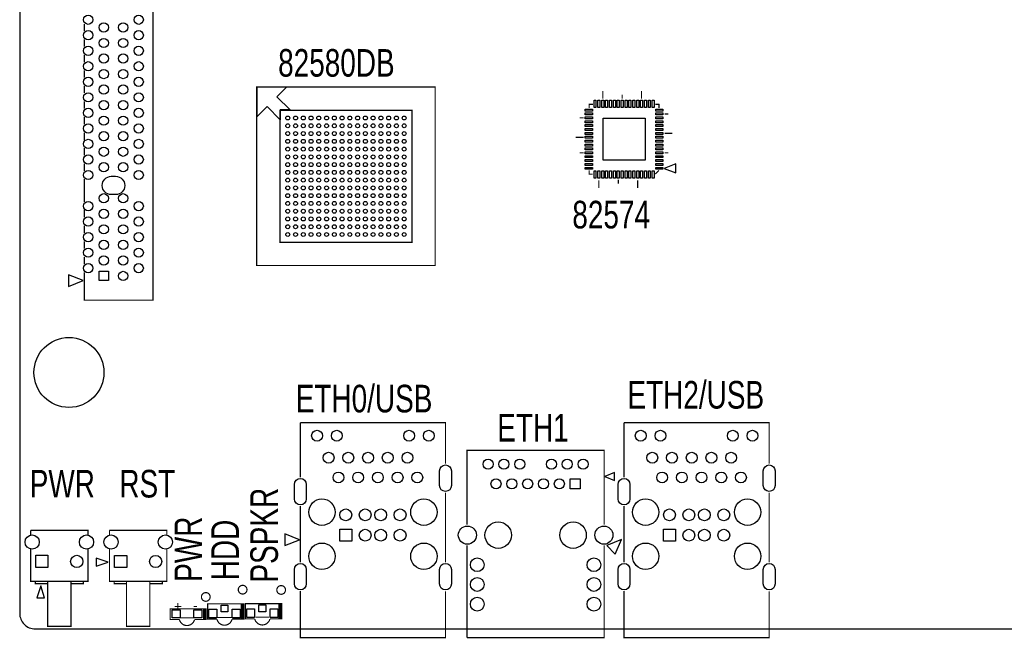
# Model space of a CAD drawing. Extents: x 0 to 344, y -1 to 330.
# Tile 1 of 28: x 0 to 127, y -1 to 78. Entities that reach past the tile are written whole.
import ezdxf

# ---------------------------------------------------------------- set-up
doc = ezdxf.new("R2010")
doc.units = 0
for name, color, linetype in [('BOARD_GEOMETRY_OUTLINE', 2, 'CONTINUOUS'), ('BOARD_GEOMETRY_SILKSCREEN_TOP', 1, 'CONTINUOUS'), ('PACKAGE_GEOMETRY_SILKSCREEN_TOP', 3, 'CONTINUOUS'), ('PIN_TOP', 4, 'CONTINUOUS')]:
    doc.layers.add(name, color=color, linetype=linetype)

msp = doc.modelspace()

# ---------------------------------------------------------------- linework, layer by layer
at = {"layer": 'BOARD_GEOMETRY_OUTLINE'}
msp.add_lwpolyline([(0, 328.200004), (0, 1.999996, 0.414214), (1.999996, 0), (328.200004, 0, 0.414214), (330.2, 1.999996), (330.2, 328.200004, 0.414214), (328.200004, 330.2), (1.999996, 330.2, 0.414214)], format="xyb", close=True, dxfattribs=at)
msp.add_lwpolyline([(0, 328.200004), (0, 1.999996, 0.414214), (1.999996, 0), (328.200004, 0, 0.414214), (330.2, 1.999996)], format="xyb", dxfattribs=at)
at = {"layer": 'PACKAGE_GEOMETRY_SILKSCREEN_TOP', "const_width": 0.1524}
for points in [[(8.336026, 45.927264), (8.336026, 42.333164), (17.186148, 42.333164), (17.186148, 131.563364), (12.898882, 131.563364)], [(8.336026, 76.991464), (8.336026, 77.905864)], [(8.336026, 74.984864), (8.336026, 75.924664)], [(8.336026, 72.978264), (8.336026, 73.918064)], [(8.336026, 70.971664), (8.336026, 71.911464)], [(8.336026, 68.990464), (8.336026, 69.904864)], [(75.13447, 68.265548), (75.13447, 69.281548)], [(77.634592, 68.265548), (77.634592, 68.773548)], [(80.13446, 68.265548), (80.13446, 69.281548)], [(8.336026, 66.983864), (8.336026, 67.923664)], [(73.38441, 67.097148), (73.38441, 67.558666), (73.871328, 67.558666)], [(81.897728, 67.558666), (82.359246, 67.558666), (82.384646, 67.533266), (82.384646, 67.071748)], [(8.336026, 64.977264), (8.336026, 65.917064)], [(83.091528, 66.308478), (83.599528, 66.308478)], [(72.677528, 65.808606), (72.169528, 65.808606)], [(8.336026, 62.970664), (8.336026, 63.910464)], [(83.091528, 63.80861), (84.107528, 63.80861)], [(72.677528, 63.308484), (71.661528, 63.308484)], [(8.336026, 60.989464), (8.336026, 61.929264)], [(72.677528, 61.308488), (72.169528, 61.308488)], [(83.091528, 61.308488), (83.599528, 61.308488)], [(8.336026, 58.982864), (8.336026, 59.922664)], [(73.845928, 58.55843), (73.38441, 58.55843), (73.38441, 59.045348)], [(82.371946, 59.05373), (81.889346, 58.57113)], [(8.336026, 54.969664), (8.336026, 57.916064)], [(74.634598, 57.775348), (74.634598, 56.759348)], [(77.134466, 57.851548), (77.134466, 57.343548)], [(79.634588, 57.775348), (79.634588, 56.759348)], [(8.336026, 52.988464), (8.336026, 53.928264)], [(8.336026, 50.981864), (8.336026, 51.921664)], [(8.336026, 48.975264), (8.336026, 49.915064)], [(8.336026, 46.968664), (8.336026, 47.908464)], [(36.169854, 26.549858), (36.169854, 19.509994)], [(54.870096, 21.262594), (54.870096, 26.549858), (36.169854, 26.549858)], [(77.879702, 26.549858), (77.879702, 19.509994)], [(96.579944, 21.262594), (96.579944, 26.549858), (77.879702, 26.549858)], [(75.32497, 13.402056), (75.32497, 22.990048), (57.645046, 22.990048), (57.645046, 13.402056)], [(54.870096, 8.569198), (54.870096, 17.535652)], [(96.579944, 8.569198), (96.579944, 17.535652)], [(36.169854, 15.801594), (36.169854, 8.569198)], [(77.879702, 15.801594), (77.879702, 8.569198)], [(1.405382, 12.084304), (1.405382, 12.680696)], [(1.405382, 12.680696), (8.805418, 12.680696), (8.805418, 12.084304)], [(11.569954, 12.083796), (11.569954, 12.680188)], [(11.569954, 12.680188), (18.96999, 12.680188), (18.96999, 12.083796)], [(8.805418, 10.280904), (8.805418, 6.130798), (1.405382, 6.130798), (1.405382, 10.280904)], [(18.96999, 10.280396), (18.96999, 6.13029), (11.569954, 6.13029), (11.569954, 10.280396)], [(57.645046, -1.139952), (75.32497, -1.139952), (75.32497, 10.735056)], [(57.645046, 10.735056), (57.645046, -1.139952)], [(2.00533, 6.130798), (2.00533, 5.830824), (3.6068, 5.830824)], [(3.605276, 6.130798), (3.605276, 0.330708), (6.605524, 0.330708), (6.605524, 6.130798)], [(6.6548, 5.830824), (8.20547, 5.830824), (8.20547, 6.130798)], [(12.169902, 6.13029), (12.169902, 5.830316), (13.771372, 5.830316)], [(13.769848, 6.13029), (13.769848, 0.3302), (16.770096, 0.3302), (16.770096, 6.13029)], [(16.819372, 5.830316), (18.370042, 5.830316), (18.370042, 6.13029)], [(36.169854, 4.879594), (36.169854, -1.130046), (54.870096, -1.130046), (54.870096, 4.828794)], [(77.879702, 4.879594), (77.879702, -1.130046), (96.579944, -1.130046), (96.579944, 4.828794)], [(22.547072, 1.21285), (23.715472, 1.21285), (23.715472, 2.58445), (19.397472, 2.58445), (19.397472, 1.21285), (20.565872, 1.21285)], [(23.817072, 1.13665), (23.817072, 2.66065)], [(23.918672, 1.13665), (23.918672, 2.66065)], [(24.020272, 1.13665), (24.020272, 2.66065)], [(27.381962, 1.25857), (28.550362, 1.25857), (28.550362, 3.21437), (24.232362, 3.21437), (24.232362, 1.25857), (25.400762, 1.25857)], [(28.677362, 1.18237), (28.677362, 3.29057)], [(28.804362, 1.18237), (28.804362, 3.29057)], [(28.905962, 1.18237), (28.905962, 3.29057)], [(32.25673, 1.289558), (33.42513, 1.289558), (33.42513, 3.245358), (29.10713, 3.245358), (29.10713, 1.289558), (30.27553, 1.289558)], [(33.55213, 1.213358), (33.55213, 3.321558)], [(33.67913, 1.213358), (33.67913, 3.321558)], [(33.78073, 1.213358), (33.78073, 3.321558)], [(22.420072, 1.423924), (20.692872, 1.423924)], [(27.254962, 1.469644), (25.527762, 1.469644)], [(32.12973, 1.500632), (30.40253, 1.500632)]]:
    msp.add_lwpolyline(points, dxfattribs=at)
for points in [[(53.543962, 69.785992), (53.543962, 46.786038), (30.544008, 46.786038), (30.544008, 69.785992)], [(50.543968, 66.785998), (50.543968, 49.786032), (33.544002, 49.786032), (33.544002, 66.785998)]]:
    msp.add_lwpolyline(points, close=True, dxfattribs=at)
at = {"layer": 'PACKAGE_GEOMETRY_SILKSCREEN_TOP'}
for points in [[(30.601412, 69.817488), (34.436812, 69.817488), (33.141412, 68.522088), (34.843212, 66.820288), (33.573212, 66.820288), (33.573212, 65.550288), (31.871412, 67.252088), (30.601412, 65.982088)], [(83.040728, 59.297062), (84.564728, 58.736992), (84.564728, 59.879992)], [(8.17372, 44.84878), (6.26872, 45.61078), (6.26872, 44.08678)], [(76.66228, 19.11858), (76.66228, 20.13458), (75.39228, 19.62658)], [(36.057332, 11.478768), (34.152332, 12.240768), (34.152332, 10.716768)], [(77.529182, 11.524488), (75.643486, 10.71626), (76.720954, 9.638538)], [(9.859772, 9.104376), (9.859772, 8.088376), (11.383772, 8.596376)], [(2.195576, 4.0005), (3.211576, 4.0005), (2.703576, 5.5245)]]:
    msp.add_lwpolyline(points, close=True, dxfattribs=at)
at = {"layer": 'PACKAGE_GEOMETRY_SILKSCREEN_TOP', "const_width": 0.1524}
for points in [[(29.28493, 5.04571, 1), (28.166314, 5.04571, 1)], [(34.251138, 5.010658, 1), (33.132522, 5.010658, 1)], [(24.53894, 4.11099, 1), (23.420324, 4.11099, 1)]]:
    msp.add_lwpolyline(points, format="xyb", close=True, dxfattribs=at)
for points in [[(22.531324, 1.185164, -0.786721), (20.575778, 1.209294)], [(27.366214, 1.23063, -0.776744), (25.41651, 1.23063)], [(32.240982, 1.261618, -0.776744), (30.291278, 1.261618)]]:
    msp.add_lwpolyline(points, format="xyb", dxfattribs=at)
at = {"layer": 'PIN_TOP'}
for points in [[(74.261472, 68.06565), (74.261472, 67.15125), (74.007472, 67.15125), (74.007472, 68.06565)], [(74.761598, 68.06565), (74.761598, 67.15125), (74.507598, 67.15125), (74.507598, 68.06565)], [(75.26147, 68.06565), (75.26147, 67.15125), (75.00747, 67.15125), (75.00747, 68.06565)], [(75.761596, 68.06565), (75.761596, 67.15125), (75.507596, 67.15125), (75.507596, 68.06565)], [(76.261468, 68.06565), (76.261468, 67.15125), (76.007468, 67.15125), (76.007468, 68.06565)], [(76.761594, 68.06565), (76.761594, 67.15125), (76.507594, 67.15125), (76.507594, 68.06565)], [(77.261466, 68.06565), (77.261466, 67.15125), (77.007466, 67.15125), (77.007466, 68.06565)], [(77.761592, 68.06565), (77.761592, 67.15125), (77.507592, 67.15125), (77.507592, 68.06565)], [(78.261464, 68.06565), (78.261464, 67.15125), (78.007464, 67.15125), (78.007464, 68.06565)], [(78.76159, 68.06565), (78.76159, 67.15125), (78.50759, 67.15125), (78.50759, 68.06565)], [(79.261462, 68.06565), (79.261462, 67.15125), (79.007462, 67.15125), (79.007462, 68.06565)], [(79.761588, 68.06565), (79.761588, 67.15125), (79.507588, 67.15125), (79.507588, 68.06565)], [(80.26146, 68.06565), (80.26146, 67.15125), (80.00746, 67.15125), (80.00746, 68.06565)], [(80.761586, 68.06565), (80.761586, 67.15125), (80.507586, 67.15125), (80.507586, 68.06565)], [(81.261458, 68.06565), (81.261458, 67.15125), (81.007458, 67.15125), (81.007458, 68.06565)], [(81.761584, 68.06565), (81.761584, 67.15125), (81.507584, 67.15125), (81.507584, 68.06565)], [(72.877426, 66.935604), (73.791826, 66.935604), (73.791826, 66.681604), (72.877426, 66.681604)], [(72.877426, 66.435478), (73.791826, 66.435478), (73.791826, 66.181478), (72.877426, 66.181478)], [(82.89163, 66.681604), (81.97723, 66.681604), (81.97723, 66.935604), (82.89163, 66.935604)], [(82.89163, 66.181478), (81.97723, 66.181478), (81.97723, 66.435478), (82.89163, 66.435478)], [(72.877426, 65.935606), (73.791826, 65.935606), (73.791826, 65.681606), (72.877426, 65.681606)], [(72.877426, 65.43548), (73.791826, 65.43548), (73.791826, 65.18148), (72.877426, 65.18148)], [(72.877426, 64.935608), (73.791826, 64.935608), (73.791826, 64.681608), (72.877426, 64.681608)], [(80.589628, 65.763648), (80.589628, 60.353448), (75.179428, 60.353448), (75.179428, 65.763648)], [(82.89163, 65.681606), (81.97723, 65.681606), (81.97723, 65.935606), (82.89163, 65.935606)], [(82.89163, 65.18148), (81.97723, 65.18148), (81.97723, 65.43548), (82.89163, 65.43548)], [(82.89163, 64.681608), (81.97723, 64.681608), (81.97723, 64.935608), (82.89163, 64.935608)], [(72.877426, 64.435482), (73.791826, 64.435482), (73.791826, 64.181482), (72.877426, 64.181482)], [(72.877426, 63.93561), (73.791826, 63.93561), (73.791826, 63.68161), (72.877426, 63.68161)], [(82.89163, 64.181482), (81.97723, 64.181482), (81.97723, 64.435482), (82.89163, 64.435482)], [(82.89163, 63.68161), (81.97723, 63.68161), (81.97723, 63.93561), (82.89163, 63.93561)], [(72.877426, 63.435484), (73.791826, 63.435484), (73.791826, 63.181484), (72.877426, 63.181484)], [(72.877426, 62.935612), (73.791826, 62.935612), (73.791826, 62.681612), (72.877426, 62.681612)], [(72.877426, 62.435486), (73.791826, 62.435486), (73.791826, 62.181486), (72.877426, 62.181486)], [(82.89163, 63.181484), (81.97723, 63.181484), (81.97723, 63.435484), (82.89163, 63.435484)], [(82.89163, 62.681612), (81.97723, 62.681612), (81.97723, 62.935612), (82.89163, 62.935612)], [(82.89163, 62.181486), (81.97723, 62.181486), (81.97723, 62.435486), (82.89163, 62.435486)], [(72.877426, 61.935614), (73.791826, 61.935614), (73.791826, 61.681614), (72.877426, 61.681614)], [(72.877426, 61.435488), (73.791826, 61.435488), (73.791826, 61.181488), (72.877426, 61.181488)], [(72.877426, 60.935616), (73.791826, 60.935616), (73.791826, 60.681616), (72.877426, 60.681616)], [(82.89163, 61.681614), (81.97723, 61.681614), (81.97723, 61.935614), (82.89163, 61.935614)], [(82.89163, 61.181488), (81.97723, 61.181488), (81.97723, 61.435488), (82.89163, 61.435488)], [(82.89163, 60.681616), (81.97723, 60.681616), (81.97723, 60.935616), (82.89163, 60.935616)], [(72.877426, 60.43549), (73.791826, 60.43549), (73.791826, 60.18149), (72.877426, 60.18149)], [(72.877426, 59.935618), (73.791826, 59.935618), (73.791826, 59.681618), (72.877426, 59.681618)], [(82.89163, 60.18149), (81.97723, 60.18149), (81.97723, 60.43549), (82.89163, 60.43549)], [(82.89163, 59.681618), (81.97723, 59.681618), (81.97723, 59.935618), (82.89163, 59.935618)], [(72.877426, 59.435492), (73.791826, 59.435492), (73.791826, 59.181492), (72.877426, 59.181492)], [(74.261472, 58.965846), (74.261472, 58.051446), (74.007472, 58.051446), (74.007472, 58.965846)], [(74.761598, 58.965846), (74.761598, 58.051446), (74.507598, 58.051446), (74.507598, 58.965846)], [(75.26147, 58.965846), (75.26147, 58.051446), (75.00747, 58.051446), (75.00747, 58.965846)], [(75.761596, 58.965846), (75.761596, 58.051446), (75.507596, 58.051446), (75.507596, 58.965846)], [(76.261468, 58.965846), (76.261468, 58.051446), (76.007468, 58.051446), (76.007468, 58.965846)], [(76.761594, 58.965846), (76.761594, 58.051446), (76.507594, 58.051446), (76.507594, 58.965846)], [(77.261466, 58.965846), (77.261466, 58.051446), (77.007466, 58.051446), (77.007466, 58.965846)], [(77.761592, 58.965846), (77.761592, 58.051446), (77.507592, 58.051446), (77.507592, 58.965846)], [(78.261464, 58.965846), (78.261464, 58.051446), (78.007464, 58.051446), (78.007464, 58.965846)], [(78.76159, 58.965846), (78.76159, 58.051446), (78.50759, 58.051446), (78.50759, 58.965846)], [(79.261462, 58.965846), (79.261462, 58.051446), (79.007462, 58.051446), (79.007462, 58.965846)], [(79.761588, 58.965846), (79.761588, 58.051446), (79.507588, 58.051446), (79.507588, 58.965846)], [(80.26146, 58.965846), (80.26146, 58.051446), (80.00746, 58.051446), (80.00746, 58.965846)], [(80.761586, 58.965846), (80.761586, 58.051446), (80.507586, 58.051446), (80.507586, 58.965846)], [(81.261458, 58.965846), (81.261458, 58.051446), (81.007458, 58.051446), (81.007458, 58.965846)], [(81.761584, 58.965846), (81.761584, 58.051446), (81.507584, 58.051446), (81.507584, 58.965846)], [(82.89163, 59.181492), (81.97723, 59.181492), (81.97723, 59.435492), (82.89163, 59.435492)], [(11.433048, 44.85132), (10.239248, 44.85132), (10.239248, 46.04512), (11.433048, 46.04512)], [(72.227694, 19.317716), (72.227694, 18.022316), (70.932294, 18.022316), (70.932294, 19.317716)], [(41.257982, 11.29792), (41.257982, 12.82192), (42.781982, 12.82192), (42.781982, 11.29792)], [(82.96783, 11.29792), (82.96783, 12.82192), (84.49183, 12.82192), (84.49183, 11.29792)], [(2.068068, 7.893304), (2.068068, 9.468104), (3.642868, 9.468104), (3.642868, 7.893304)], [(12.23264, 7.892796), (12.23264, 9.467596), (13.80744, 9.467596), (13.80744, 7.892796)], [(26.835862, 3.064256), (26.835862, 2.175256), (25.946862, 2.175256), (25.946862, 3.064256)], [(30.274006, 2.559558), (30.274006, 1.441958), (29.258006, 1.441958), (29.258006, 2.559558)], [(31.71063, 3.095244), (31.71063, 2.206244), (30.82163, 2.206244), (30.82163, 3.095244)], [(33.274254, 2.559558), (33.274254, 1.441958), (32.258254, 1.441958), (32.258254, 2.559558)], [(20.664424, 2.43205), (20.664424, 1.41605), (19.648424, 1.41605), (19.648424, 2.43205)], [(23.46452, 2.43205), (23.46452, 1.41605), (22.44852, 1.41605), (22.44852, 2.43205)], [(25.399238, 2.52857), (25.399238, 1.41097), (24.383238, 1.41097), (24.383238, 2.52857)], [(28.399486, 2.52857), (28.399486, 1.41097), (27.383486, 1.41097), (27.383486, 2.52857)]]:
    msp.add_lwpolyline(points, close=True, dxfattribs=at)
for points in [[(11.806682, 58.279284), (12.365482, 58.279284, -1), (12.365482, 55.917084), (11.806682, 55.917084, -1)], [(55.632096, 20.339812), (55.632096, 18.460212, -1), (54.108096, 18.460212), (54.108096, 20.339812, -1)], [(97.341944, 20.339812), (97.341944, 18.460212, -1), (95.817944, 18.460212), (95.817944, 20.339812, -1)], [(36.931854, 18.599658), (36.931854, 16.720058, -1), (35.407854, 16.720058), (35.407854, 18.599658, -1)], [(78.641702, 18.599658), (78.641702, 16.720058, -1), (77.117702, 16.720058), (77.117702, 18.599658, -1)], [(36.931854, 7.659624), (36.931854, 5.780024, -1), (35.407854, 5.780024), (35.407854, 7.659624, -1)], [(55.632096, 7.659624), (55.632096, 5.780024, -1), (54.108096, 5.780024), (54.108096, 7.659624, -1)], [(78.641702, 7.659624), (78.641702, 5.780024, -1), (77.117702, 5.780024), (77.117702, 7.659624, -1)], [(97.341944, 7.659624), (97.341944, 5.780024, -1), (95.817944, 5.780024), (95.817944, 7.659624, -1)]]:
    msp.add_lwpolyline(points, format="xyb", close=True, dxfattribs=at)
for centre, radius in [((8.836152, 78.448154), 0.5969), ((15.336012, 78.448154), 0.5969), ((10.836148, 77.448156), 0.5969), ((13.336016, 77.448156), 0.5969), ((8.836152, 76.448158), 0.5969), ((15.336012, 76.448158), 0.5969), ((8.836152, 74.448162), 0.5969), ((10.836148, 75.44816), 0.5969), ((13.336016, 75.44816), 0.5969), ((15.336012, 74.448162), 0.5969), ((10.836148, 73.448164), 0.5969), ((13.336016, 73.448164), 0.5969), ((8.836152, 72.448166), 0.5969), ((15.336012, 72.448166), 0.5969), ((10.836148, 71.448168), 0.5969), ((13.336016, 71.448168), 0.5969), ((8.836152, 70.44817), 0.5969), ((10.836148, 69.448172), 0.5969), ((13.336016, 69.448172), 0.5969), ((15.336012, 70.44817), 0.5969), ((8.836152, 68.448174), 0.5969), ((15.336012, 68.448174), 0.5969), ((10.836148, 67.448176), 0.5969), ((13.336016, 67.448176), 0.5969), ((8.836152, 66.448178), 0.5969), ((10.836148, 65.44818), 0.5969), ((13.336016, 65.44818), 0.5969), ((15.336012, 66.448178), 0.5969), ((34.544, 65.786), 0.254), ((35.543998, 65.786), 0.254), ((36.543996, 65.786), 0.254), ((37.543994, 65.786), 0.254), ((38.543992, 65.786), 0.254), ((39.54399, 65.786), 0.254), ((40.543988, 65.786), 0.254), ((41.543986, 65.786), 0.254), ((42.543984, 65.786), 0.254), ((43.543982, 65.786), 0.254), ((44.54398, 65.786), 0.254), ((45.543978, 65.786), 0.254), ((46.543976, 65.786), 0.254), ((47.543974, 65.786), 0.254), ((48.543972, 65.786), 0.254), ((49.54397, 65.786), 0.254), ((8.836152, 64.448182), 0.5969), ((15.336012, 64.448182), 0.5969), ((34.544, 64.786002), 0.254), ((35.543998, 64.786002), 0.254), ((36.543996, 64.786002), 0.254), ((37.543994, 64.786002), 0.254), ((38.543992, 64.786002), 0.254), ((39.54399, 64.786002), 0.254), ((40.543988, 64.786002), 0.254), ((41.543986, 64.786002), 0.254), ((42.543984, 64.786002), 0.254), ((43.543982, 64.786002), 0.254), ((44.54398, 64.786002), 0.254), ((45.543978, 64.786002), 0.254), ((46.543976, 64.786002), 0.254), ((47.543974, 64.786002), 0.254), ((48.543972, 64.786002), 0.254), ((49.54397, 64.786002), 0.254), ((10.836148, 63.448184), 0.5969), ((13.336016, 63.448184), 0.5969), ((34.544, 63.786004), 0.254), ((35.543998, 63.786004), 0.254), ((36.543996, 63.786004), 0.254), ((37.543994, 63.786004), 0.254), ((38.543992, 63.786004), 0.254), ((39.54399, 63.786004), 0.254), ((40.543988, 63.786004), 0.254), ((41.543986, 63.786004), 0.254), ((42.543984, 63.786004), 0.254), ((43.543982, 63.786004), 0.254), ((44.54398, 63.786004), 0.254), ((45.543978, 63.786004), 0.254), ((46.543976, 63.786004), 0.254), ((47.543974, 63.786004), 0.254), ((48.543972, 63.786004), 0.254), ((49.54397, 63.786004), 0.254), ((8.836152, 62.448186), 0.5969), ((15.336012, 62.448186), 0.5969), ((34.544, 62.786006), 0.254), ((35.543998, 62.786006), 0.254), ((36.543996, 62.786006), 0.254), ((37.543994, 62.786006), 0.254), ((38.543992, 62.786006), 0.254), ((39.54399, 62.786006), 0.254), ((40.543988, 62.786006), 0.254), ((41.543986, 62.786006), 0.254), ((42.543984, 62.786006), 0.254), ((43.543982, 62.786006), 0.254), ((44.54398, 62.786006), 0.254), ((45.543978, 62.786006), 0.254), ((46.543976, 62.786006), 0.254), ((47.543974, 62.786006), 0.254), ((48.543972, 62.786006), 0.254), ((49.54397, 62.786006), 0.254), ((8.836152, 60.44819), 0.5969), ((10.836148, 61.448188), 0.5969), ((13.336016, 61.448188), 0.5969), ((15.336012, 60.44819), 0.5969), ((34.544, 61.786008), 0.254), ((34.544, 60.78601), 0.254), ((35.543998, 61.786008), 0.254), ((35.543998, 60.78601), 0.254), ((36.543996, 61.786008), 0.254), ((36.543996, 60.78601), 0.254), ((37.543994, 61.786008), 0.254), ((37.543994, 60.78601), 0.254), ((38.543992, 61.786008), 0.254), ((38.543992, 60.78601), 0.254), ((39.54399, 61.786008), 0.254), ((39.54399, 60.78601), 0.254), ((40.543988, 61.786008), 0.254), ((40.543988, 60.78601), 0.254), ((41.543986, 61.786008), 0.254), ((41.543986, 60.78601), 0.254), ((42.543984, 61.786008), 0.254), ((42.543984, 60.78601), 0.254), ((43.543982, 61.786008), 0.254), ((43.543982, 60.78601), 0.254), ((44.54398, 61.786008), 0.254), ((44.54398, 60.78601), 0.254), ((45.543978, 61.786008), 0.254), ((45.543978, 60.78601), 0.254), ((46.543976, 61.786008), 0.254), ((46.543976, 60.78601), 0.254), ((47.543974, 61.786008), 0.254), ((47.543974, 60.78601), 0.254), ((48.543972, 61.786008), 0.254), ((48.543972, 60.78601), 0.254), ((49.54397, 61.786008), 0.254), ((49.54397, 60.78601), 0.254), ((10.836148, 59.448192), 0.5969), ((13.336016, 59.448192), 0.5969), ((34.544, 59.786012), 0.254), ((35.543998, 59.786012), 0.254), ((36.543996, 59.786012), 0.254), ((37.543994, 59.786012), 0.254), ((38.543992, 59.786012), 0.254), ((39.54399, 59.786012), 0.254), ((40.543988, 59.786012), 0.254), ((41.543986, 59.786012), 0.254), ((42.543984, 59.786012), 0.254), ((43.543982, 59.786012), 0.254), ((44.54398, 59.786012), 0.254), ((45.543978, 59.786012), 0.254), ((46.543976, 59.786012), 0.254), ((47.543974, 59.786012), 0.254), ((48.543972, 59.786012), 0.254), ((49.54397, 59.786012), 0.254), ((8.836152, 58.448194), 0.5969), ((15.336012, 58.448194), 0.5969), ((34.544, 58.786014), 0.254), ((35.543998, 58.786014), 0.254), ((36.543996, 58.786014), 0.254), ((37.543994, 58.786014), 0.254), ((38.543992, 58.786014), 0.254), ((39.54399, 58.786014), 0.254), ((40.543988, 58.786014), 0.254), ((41.543986, 58.786014), 0.254), ((42.543984, 58.786014), 0.254), ((43.543982, 58.786014), 0.254), ((44.54398, 58.786014), 0.254), ((45.543978, 58.786014), 0.254), ((46.543976, 58.786014), 0.254), ((47.543974, 58.786014), 0.254), ((48.543972, 58.786014), 0.254), ((49.54397, 58.786014), 0.254), ((34.544, 57.786016), 0.254), ((35.543998, 57.786016), 0.254), ((36.543996, 57.786016), 0.254), ((37.543994, 57.786016), 0.254), ((38.543992, 57.786016), 0.254), ((39.54399, 57.786016), 0.254), ((40.543988, 57.786016), 0.254), ((41.543986, 57.786016), 0.254), ((42.543984, 57.786016), 0.254), ((43.543982, 57.786016), 0.254), ((44.54398, 57.786016), 0.254), ((45.543978, 57.786016), 0.254), ((46.543976, 57.786016), 0.254), ((47.543974, 57.786016), 0.254), ((48.543972, 57.786016), 0.254), ((49.54397, 57.786016), 0.254), ((10.836148, 55.4482), 0.5969), ((13.336016, 55.4482), 0.5969), ((34.544, 56.786018), 0.254), ((34.544, 55.78602), 0.254), ((35.543998, 56.786018), 0.254), ((35.543998, 55.78602), 0.254), ((36.543996, 56.786018), 0.254), ((36.543996, 55.78602), 0.254), ((37.543994, 56.786018), 0.254), ((37.543994, 55.78602), 0.254), ((38.543992, 56.786018), 0.254), ((38.543992, 55.78602), 0.254), ((39.54399, 56.786018), 0.254), ((39.54399, 55.78602), 0.254), ((40.543988, 56.786018), 0.254), ((40.543988, 55.78602), 0.254), ((41.543986, 56.786018), 0.254), ((41.543986, 55.78602), 0.254), ((42.543984, 56.786018), 0.254), ((42.543984, 55.78602), 0.254), ((43.543982, 56.786018), 0.254), ((43.543982, 55.78602), 0.254), ((44.54398, 56.786018), 0.254), ((44.54398, 55.78602), 0.254), ((45.543978, 56.786018), 0.254), ((45.543978, 55.78602), 0.254), ((46.543976, 56.786018), 0.254), ((46.543976, 55.78602), 0.254), ((47.543974, 56.786018), 0.254), ((47.543974, 55.78602), 0.254), ((48.543972, 56.786018), 0.254), ((48.543972, 55.78602), 0.254), ((49.54397, 56.786018), 0.254), ((49.54397, 55.78602), 0.254), ((8.836152, 54.448202), 0.5969), ((15.336012, 54.448202), 0.5969), ((34.544, 54.786022), 0.254), ((35.543998, 54.786022), 0.254), ((36.543996, 54.786022), 0.254), ((37.543994, 54.786022), 0.254), ((38.543992, 54.786022), 0.254), ((39.54399, 54.786022), 0.254), ((40.543988, 54.786022), 0.254), ((41.543986, 54.786022), 0.254), ((42.543984, 54.786022), 0.254), ((43.543982, 54.786022), 0.254), ((44.54398, 54.786022), 0.254), ((45.543978, 54.786022), 0.254), ((46.543976, 54.786022), 0.254), ((47.543974, 54.786022), 0.254), ((48.543972, 54.786022), 0.254), ((49.54397, 54.786022), 0.254), ((10.836148, 53.448204), 0.5969), ((13.336016, 53.448204), 0.5969), ((34.544, 53.786024), 0.254), ((35.543998, 53.786024), 0.254), ((36.543996, 53.786024), 0.254), ((37.543994, 53.786024), 0.254), ((38.543992, 53.786024), 0.254), ((39.54399, 53.786024), 0.254), ((40.543988, 53.786024), 0.254), ((41.543986, 53.786024), 0.254), ((42.543984, 53.786024), 0.254), ((43.543982, 53.786024), 0.254), ((44.54398, 53.786024), 0.254), ((45.543978, 53.786024), 0.254), ((46.543976, 53.786024), 0.254), ((47.543974, 53.786024), 0.254), ((48.543972, 53.786024), 0.254), ((49.54397, 53.786024), 0.254), ((8.836152, 52.448206), 0.5969), ((10.836148, 51.448208), 0.5969), ((13.336016, 51.448208), 0.5969), ((15.336012, 52.448206), 0.5969), ((34.544, 52.786026), 0.254), ((34.544, 51.786028), 0.254), ((35.543998, 52.786026), 0.254), ((35.543998, 51.786028), 0.254), ((36.543996, 52.786026), 0.254), ((36.543996, 51.786028), 0.254), ((37.543994, 52.786026), 0.254), ((37.543994, 51.786028), 0.254), ((38.543992, 52.786026), 0.254), ((38.543992, 51.786028), 0.254), ((39.54399, 52.786026), 0.254), ((39.54399, 51.786028), 0.254), ((40.543988, 52.786026), 0.254), ((40.543988, 51.786028), 0.254), ((41.543986, 52.786026), 0.254), ((41.543986, 51.786028), 0.254), ((42.543984, 52.786026), 0.254), ((42.543984, 51.786028), 0.254), ((43.543982, 52.786026), 0.254), ((43.543982, 51.786028), 0.254), ((44.54398, 52.786026), 0.254), ((44.54398, 51.786028), 0.254), ((45.543978, 52.786026), 0.254), ((45.543978, 51.786028), 0.254), ((46.543976, 52.786026), 0.254), ((46.543976, 51.786028), 0.254), ((47.543974, 52.786026), 0.254), ((47.543974, 51.786028), 0.254), ((48.543972, 52.786026), 0.254), ((48.543972, 51.786028), 0.254), ((49.54397, 52.786026), 0.254), ((49.54397, 51.786028), 0.254), ((8.836152, 50.44821), 0.5969), ((15.336012, 50.44821), 0.5969), ((34.544, 50.78603), 0.254), ((35.543998, 50.78603), 0.254), ((36.543996, 50.78603), 0.254), ((37.543994, 50.78603), 0.254), ((38.543992, 50.78603), 0.254), ((39.54399, 50.78603), 0.254), ((40.543988, 50.78603), 0.254), ((41.543986, 50.78603), 0.254), ((42.543984, 50.78603), 0.254), ((43.543982, 50.78603), 0.254), ((44.54398, 50.78603), 0.254), ((45.543978, 50.78603), 0.254), ((46.543976, 50.78603), 0.254), ((47.543974, 50.78603), 0.254), ((48.543972, 50.78603), 0.254), ((49.54397, 50.78603), 0.254), ((10.836148, 49.448212), 0.5969), ((13.336016, 49.448212), 0.5969), ((8.836152, 48.448214), 0.5969), ((15.336012, 48.448214), 0.5969), ((8.836152, 46.448218), 0.5969), ((10.836148, 47.448216), 0.5969), ((13.336016, 47.448216), 0.5969), ((15.336012, 46.448218), 0.5969), ((13.336016, 45.44822), 0.5969), ((6.35, 33.02), 4.5085), ((38.319964, 24.869902), 0.6985), ((40.859964, 24.869902), 0.6985), ((50.179986, 24.869902), 0.6985), ((52.719986, 24.869902), 0.6985), ((80.029812, 24.869902), 0.6985), ((82.569812, 24.869902), 0.6985), ((91.889834, 24.869902), 0.6985), ((94.429834, 24.869902), 0.6985), ((39.804848, 22.035008), 0.6985), ((42.345102, 22.035008), 0.6985), ((44.885102, 22.035008), 0.6985), ((47.425102, 22.035008), 0.6985), ((49.965102, 22.035008), 0.6985), ((60.360052, 21.210016), 0.6477), ((62.399926, 21.210016), 0.6477), ((64.440054, 21.210016), 0.6477), ((68.520056, 21.210016), 0.6477), ((70.55993, 21.210016), 0.6477), ((72.600058, 21.210016), 0.6477), ((81.514696, 22.035008), 0.6985), ((84.05495, 22.035008), 0.6985), ((86.59495, 22.035008), 0.6985), ((89.13495, 22.035008), 0.6985), ((91.67495, 22.035008), 0.6985), ((41.074848, 19.495008), 0.6985), ((43.615102, 19.495008), 0.6985), ((46.155102, 19.495008), 0.6985), ((48.695102, 19.495008), 0.6985), ((51.235102, 19.495008), 0.6985), ((61.380116, 18.670016), 0.6477), ((63.41999, 18.670016), 0.6477), ((65.460118, 18.670016), 0.6477), ((67.499992, 18.670016), 0.6477), ((69.539866, 18.670016), 0.6477), ((82.784696, 19.495008), 0.6985), ((85.32495, 19.495008), 0.6985), ((87.86495, 19.495008), 0.6985), ((90.40495, 19.495008), 0.6985), ((92.94495, 19.495008), 0.6985), ((38.949884, 15.029942), 1.7018), ((52.090066, 15.029942), 1.7018), ((80.659732, 15.029942), 1.7018), ((93.799914, 15.029942), 1.7018), ((42.019982, 14.67993), 0.762), ((44.520104, 14.67993), 0.762), ((46.5201, 14.67993), 0.762), ((49.019968, 14.67993), 0.762), ((83.72983, 14.67993), 0.762), ((86.229952, 14.67993), 0.762), ((88.229948, 14.67993), 0.762), ((90.729816, 14.67993), 0.762), ((44.520104, 12.05992), 0.762), ((46.5201, 12.05992), 0.762), ((49.019968, 12.05992), 0.762), ((57.690004, 12.07008), 1.1684), ((61.660024, 12.07008), 1.7018), ((71.309992, 12.07008), 1.7018), ((75.280012, 12.07008), 1.1684), ((86.229952, 12.05992), 0.762), ((88.229948, 12.05992), 0.762), ((90.729816, 12.05992), 0.762), ((1.60528, 11.180826), 0.9144), ((8.60552, 11.180826), 0.9144), ((11.769852, 11.180318), 0.9144), ((18.770092, 11.180318), 0.9144), ((38.949884, 9.349994), 1.7018), ((52.090066, 9.349994), 1.7018), ((80.659732, 9.349994), 1.7018), ((93.799914, 9.349994), 1.7018), ((7.355332, 8.680704), 0.7874), ((17.519904, 8.680196), 0.7874), ((58.960004, 8.26008), 0.889), ((74.000106, 8.26008), 0.889), ((58.960004, 5.72008), 0.889), ((74.000106, 5.72008), 0.889), ((58.960004, 3.18008), 0.889), ((74.000106, 3.18008), 0.889)]:
    msp.add_circle(centre, radius, dxfattribs=at)

# ---------------------------------------------------------------- texts
at = {"layer": 'BOARD_GEOMETRY_SILKSCREEN_TOP', "width": 0.757143}
for s, p in [('82580DB', (33.304734, 71.11365)), ('82574', (71.213218, 51.56708)), ('ETH0/USB', (35.574224, 27.874214)), ('ETH2/USB', (78.320138, 28.367736)), ('ETH1', (61.537596, 24.122888)), ('PWR', (1.29413, 16.9164)), ('RST', (12.844272, 16.9164))]:
    msp.add_text(s, height=3.556, dxfattribs=at).set_placement(p)
for s, p in [('PSPKR', (33.279334, 5.958586)), ('PWR', (23.506176, 6.057138)), ('HDD', (28.2448, 6.25475))]:
    msp.add_text(s, height=3.556, rotation=90, dxfattribs=at).set_placement(p)
at = {"layer": 'PACKAGE_GEOMETRY_SILKSCREEN_TOP', "width": 1.02}
for s, p in [('+', (20.900136, 3.501898)), ('-', (22.923754, 3.370326))]:
    msp.add_text(s, height=1.27, rotation=180, dxfattribs=at).set_placement(p)

doc.saveas('drawing.dxf')
